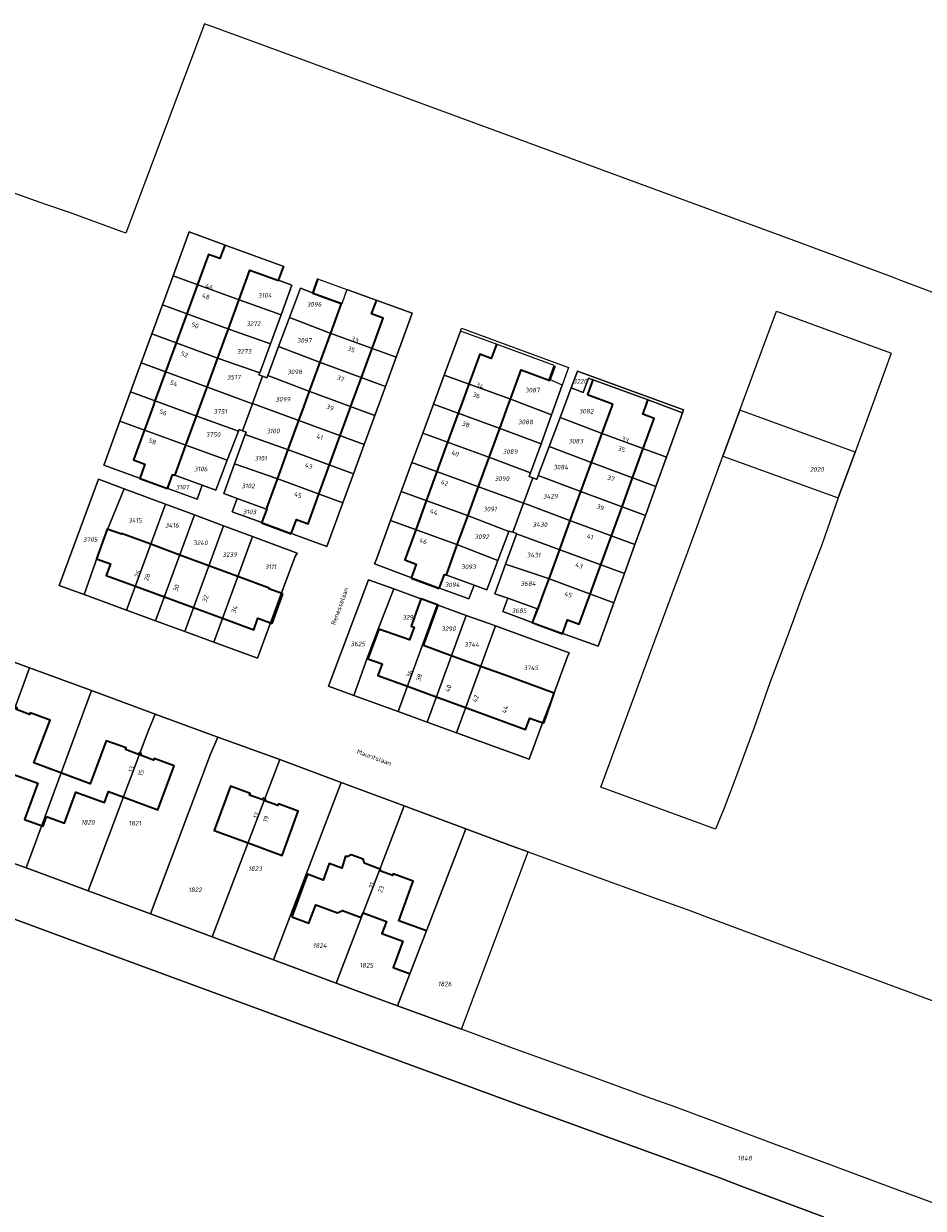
# Model space of a CAD drawing. Header units: metres. Extents: x 125062 to 132125, y 450617 to 454542.
# Tile 31 of 34: x 130830 to 131004, y 454045 to 454274. Entities that reach past the tile are written whole.
import ezdxf
from ezdxf.enums import TextEntityAlignment as Align

# ---------------------------------------------------------------- set-up
doc = ezdxf.new("R2010")
doc.units = ezdxf.units.M
doc.layers.get('Defpoints').update_dxf_attribs({"color": 151})
for name, color, linetype, lineweight in [('B-XX-KG-GRENS_PERCEEL-GV', 150, 'Continuous', 18), ('B-XX-KG-GRENS_PERCEEL-S', 150, 'Continuous', 25), ('B-XX-OG-BEBOUWING-G', 7, 'Continuous', 35), ('B-XX-OG-BEBOUWING_HUISNUMMER-T18', 7, 'Continuous', 18), ('B-XX-OG-BEBOUWING_STRAATNAAM-T18', 7, 'Continuous', 18)]:
    doc.layers.add(name, color=color, linetype=linetype, lineweight=lineweight)
doc.styles.add('NLCS-ISO', font='NLCS-ISO.ttf', dxfattribs={"height": 1.8})
doc.styles.add('NLCS-ISO-M-T18', font='NLCS-ISO.ttf', dxfattribs={"height": 1.8})

# ---------------------------------------------------------------- blocks, each defined once
blk = doc.blocks.new('SKG-PERCEELNUMMER-SO')
at = {"layer": 'Defpoints'}
blk.add_point((0, 0), dxfattribs=at)
at = {"style": 'NLCS-ISO', "oblique": 10, "flags": 1}
blk.add_attdef('GEMEENTECODE', text='', height=1.8, dxfattribs=at).set_placement((-0.5, 2.55), align=Align.MIDDLE_RIGHT)
at = {"style": 'NLCS-ISO', "oblique": 10}
blk.add_attdef('PERCEELNUMMER', text='', height=1.8, dxfattribs=at).set_placement((0, 0), align=Align.MIDDLE_CENTER)
at = {"style": 'NLCS-ISO', "oblique": 10, "flags": 1}
blk.add_attdef('SECTIE', text='', height=1.8, dxfattribs=at).set_placement((0.5, 2.5), align=Align.MIDDLE_LEFT)

msp = doc.modelspace()

# ---------------------------------------------------------------- linework, layer by layer
at = {"layer": 'B-XX-KG-GRENS_PERCEEL-GV'}
for points in [[(131010.131, 454220.53), (131000, 454224.371), (130998.42, 454225), (130980.518, 454231.629), (130946.591, 454244.094), (130875.202, 454270.416), (130865.158, 454274.119), (130849.88, 454233.527), (130838.99, 454237.498), (130834.186, 454239.123), (130826.251, 454241.979)], [(130822.97, 454152.35), (130831.251, 454149.291), (130843.244, 454144.862), (130851.79, 454141.705), (130855.558, 454140.327), (130867.537, 454135.944), (130867.722, 454135.877), (130879.7, 454131.495), (130891.623, 454127.057), (130903.781, 454122.532), (130915.758, 454118.074), (130924.93, 454114.66), (130927.841, 454113.603), (130939.468, 454109.383), (130951.892, 454104.873), (130958.595, 454102.44), (130963.576, 454100.588), (130975.754, 454096.06), (130987.542, 454091.677), (130999.651, 454087.175), (131009.865, 454083.38)], [(130985.025, 454042.92), (130969.6, 454048.625), (130964.786, 454050.499), (130955.508, 454053.851), (130923.065, 454065.673), (130838.979, 454096.63), (130793.54, 454113.431), (130791.175, 454114.255), (130785.444, 454116.401), (130771.853, 454121.393), (130765.563, 454102.708), (130759.647, 454084.849), (130754.931, 454070.24), (130752.955, 454064.088), (130749.149, 454053.033), (130737.008, 454016.785)], [(130793.54, 454113.431), (130838.979, 454096.63), (130923.065, 454065.673), (130955.508, 454053.851), (130964.786, 454050.499), (130969.6, 454048.625), (130985.025, 454042.92)], [(131011.065, 454043.801), (131003.755, 454046.49), (130998.994, 454048.265), (130987.01, 454052.725), (130975.029, 454057.185), (130962.837, 454061.723), (130956.21, 454064.19), (130950.928, 454066.11), (130938.79, 454070.522), (130926.775, 454074.89), (130924.27, 454075.8), (130914.93, 454079.232), (130902.543, 454083.785), (130897.945, 454085.475), (130890.642, 454088.196), (130878.504, 454092.719), (130866.612, 454097.15), (130861.23, 454099.155), (130854.681, 454101.591), (130842.612, 454106.081), (130835.99, 454108.545), (130830.595, 454110.494), (130818.66, 454114.807)]]:
    msp.add_lwpolyline(points, dxfattribs=at)
for points in [[(130845.616, 454188.583), (130845.665, 454188.715), (130848.737, 454197.121), (130850.8, 454202.766), (130852.295, 454206.855), (130852.862, 454208.4), (130854.918, 454213.999), (130856.985, 454219.631), (130859.052, 454225.263), (130862.179, 454233.779), (130869.139, 454231.213), (130880.477, 454227.087), (130879.487, 454224.433), (130882.065, 454223.431), (130879.968, 454217.725), (130877.899, 454212.094), (130875.829, 454206.463), (130875.68, 454206.057), (130876.37, 454205.802), (130877.216, 454205.488), (130877.374, 454205.91), (130879.478, 454211.529), (130881.582, 454217.148), (130883.721, 454222.86), (130886.063, 454221.97), (130887.028, 454224.662), (130892.724, 454222.594), (130898.392, 454220.535), (130905.347, 454217.993), (130904.957, 454216.927), (130902.233, 454209.481), (130900.166, 454203.831), (130898.106, 454198.2), (130896.039, 454192.549), (130893.976, 454186.908), (130891.913, 454181.267), (130889.271, 454174.045), (130888.826, 454172.827), (130881.582, 454175.476), (130876.207, 454177.424), (130870.51, 454179.488), (130871.475, 454182.091), (130868.878, 454183.093), (130870.959, 454188.837), (130873.002, 454194.479), (130873.181, 454194.972), (130872.483, 454195.232), (130871.822, 454195.478), (130871.693, 454195.141), (130869.546, 454189.506), (130867.342, 454183.721), (130864.67, 454184.656), (130863.692, 454181.977), (130858.001, 454184.057), (130852.748, 454185.976)], [(130862.179, 454233.779), (130859.052, 454225.263), (130871.827, 454220.587), (130879.968, 454217.725), (130882.065, 454223.431), (130879.487, 454224.433), (130880.477, 454227.087), (130869.139, 454231.213)], [(130856.985, 454219.631), (130869.837, 454214.927), (130877.899, 454212.094), (130879.968, 454217.725), (130871.827, 454220.587), (130859.052, 454225.263)], [(130881.582, 454217.148), (130889.492, 454214.167), (130902.233, 454209.481), (130904.957, 454216.927), (130905.347, 454217.993), (130898.392, 454220.535), (130892.724, 454222.594), (130891.734, 454219.832), (130891.594, 454219.881), (130891.624, 454219.964), (130886.063, 454221.97), (130883.721, 454222.86)], [(130856.985, 454219.631), (130854.918, 454213.999), (130867.848, 454209.266), (130875.829, 454206.463), (130877.899, 454212.094), (130869.837, 454214.927)], [(130879.478, 454211.529), (130887.416, 454208.52), (130900.166, 454203.831), (130902.233, 454209.481), (130889.492, 454214.167), (130881.582, 454217.148)], [(130941.921, 454126.174), (130945.789, 454136.669), (130949.153, 454145.798), (130952.383, 454154.561), (130955.723, 454163.626), (130958.985, 454172.478), (130962.289, 454181.443), (130965.564, 454190.33), (130968.833, 454199.2), (130972.187, 454208.299), (130975.91, 454218.402), (130998.03, 454210.3), (130998.174, 454210.259), (130996.814, 454206.544), (130994.465, 454200.145), (130991.144, 454191.091), (130987.859, 454182.227), (130984.687, 454173.122), (130981.282, 454164.261), (130978.056, 454155.396), (130974.647, 454146.356), (130971.541, 454137.548), (130968.158, 454128.423), (130965.784, 454122.101), (130964.14, 454118.03)], [(130898.069, 454169.428), (130898.42, 454170.373), (130901.167, 454177.83), (130903.242, 454183.46), (130905.316, 454189.09), (130907.408, 454194.767), (130909.483, 454200.398), (130911.557, 454206.028), (130914.688, 454214.527), (130914.903, 454215.12), (130935.652, 454207.5), (130934.423, 454204.091), (130932.351, 454198.344), (130930.316, 454192.699), (130928.281, 454187.055), (130928.03, 454186.36), (130928.724, 454186.093), (130929.507, 454185.792), (130929.794, 454186.558), (130931.896, 454192.177), (130933.998, 454197.797), (130936.138, 454203.519), (130937.366, 454206.802), (130957.946, 454199.299), (130957.727, 454198.707), (130954.619, 454190.103), (130952.58, 454184.459), (130950.541, 454178.816), (130948.503, 454173.173), (130946.467, 454167.539), (130944.429, 454161.896), (130941.385, 454153.47), (130934.17, 454156.038), (130928.596, 454158.086), (130922.908, 454160.177), (130923.886, 454162.805), (130921.352, 454163.631), (130923.437, 454169.385), (130925.48, 454175.025), (130925.565, 454175.261), (130925.592, 454175.334), (130924.834, 454175.563), (130924.112, 454175.782), (130924.082, 454175.702), (130921.968, 454170.087), (130919.819, 454164.378), (130917.347, 454165.306), (130916.331, 454162.64), (130910.65, 454164.747), (130905.07, 454166.817)], [(130932.351, 454198.344), (130934.423, 454204.091), (130931.923, 454205.211), (130932.849, 454207.89), (130921.512, 454212.054), (130914.688, 454214.527), (130911.557, 454206.028), (130924.287, 454201.393)], [(130865.717, 454203.666), (130874.407, 454200.465), (130874.42, 454200.5), (130876.37, 454205.802), (130875.68, 454206.057), (130875.829, 454206.463), (130867.848, 454209.266), (130854.918, 454213.999), (130852.862, 454208.4)], [(130879.478, 454211.529), (130877.374, 454205.91), (130885.346, 454202.892), (130898.106, 454198.2), (130900.166, 454203.831), (130887.416, 454208.52)], [(130863.61, 454198.048), (130871.693, 454195.141), (130871.822, 454195.478), (130872.483, 454195.232), (130874.407, 454200.465), (130865.717, 454203.666), (130852.862, 454208.4), (130852.295, 454206.855), (130850.8, 454202.766)], [(130898.106, 454198.2), (130885.346, 454202.892), (130877.374, 454205.91), (130877.216, 454205.488), (130876.37, 454205.802), (130874.42, 454200.5), (130896.039, 454192.549)], [(130911.557, 454206.028), (130909.483, 454200.398), (130922.235, 454195.756), (130930.316, 454192.699), (130932.351, 454198.344), (130924.287, 454201.393)], [(130950.891, 454201.275), (130939.502, 454205.427), (130938.461, 454202.672), (130936.138, 454203.519), (130933.998, 454197.797), (130941.974, 454194.775), (130954.619, 454190.103), (130957.727, 454198.707)], [(130957.727, 454198.707), (130957.946, 454199.299), (130937.366, 454206.802), (130936.138, 454203.519), (130938.461, 454202.672), (130939.502, 454205.427), (130950.891, 454201.275)], [(130871.693, 454195.141), (130863.61, 454198.048), (130850.8, 454202.766), (130848.737, 454197.121), (130861.51, 454192.447), (130869.546, 454189.506)], [(130874.42, 454200.5), (130874.407, 454200.465), (130872.483, 454195.232), (130873.181, 454194.972), (130873.002, 454194.479), (130881.196, 454191.608), (130893.976, 454186.908), (130896.039, 454192.549)], [(130907.408, 454194.767), (130920.182, 454190.117), (130928.281, 454187.055), (130930.316, 454192.699), (130922.235, 454195.756), (130909.483, 454200.398)], [(130991.144, 454191.091), (130968.833, 454199.2), (130965.564, 454190.33), (130987.859, 454182.227)], [(130861.51, 454192.447), (130848.737, 454197.121), (130845.665, 454188.715), (130845.616, 454188.583), (130852.748, 454185.976), (130858.001, 454184.057), (130858.959, 454186.683), (130859.363, 454186.531), (130859.388, 454186.598), (130864.67, 454184.656), (130867.342, 454183.721), (130869.546, 454189.506)], [(130954.619, 454190.103), (130941.974, 454194.775), (130933.998, 454197.797), (130931.896, 454192.177), (130939.894, 454189.146), (130952.58, 454184.459)], [(130893.976, 454186.908), (130881.196, 454191.608), (130873.002, 454194.479), (130870.959, 454188.837), (130879.123, 454185.971), (130891.913, 454181.267)], [(130905.316, 454189.09), (130926.925, 454181.222), (130928.724, 454186.093), (130928.03, 454186.36), (130928.281, 454187.055), (130920.182, 454190.117), (130907.408, 454194.767)], [(130952.58, 454184.459), (130939.894, 454189.146), (130931.896, 454192.177), (130929.794, 454186.558), (130937.815, 454183.518), (130950.541, 454178.816)], [(130870.959, 454188.837), (130868.878, 454183.093), (130871.475, 454182.091), (130876.973, 454180.123), (130876.962, 454180.092), (130877.169, 454180.017), (130876.207, 454177.424), (130881.582, 454175.476), (130888.826, 454172.827), (130889.271, 454174.045), (130891.913, 454181.267), (130879.123, 454185.971)], [(130905.316, 454189.09), (130903.242, 454183.46), (130916.059, 454178.793), (130924.082, 454175.702), (130924.112, 454175.782), (130924.834, 454175.563), (130926.925, 454181.222)], [(130841.814, 454163.47), (130836.965, 454165.25), (130844.59, 454185.817), (130849.54, 454183.981), (130857.552, 454181.009), (130863.178, 454178.923), (130868.803, 454176.837), (130874.438, 454174.747), (130883.104, 454171.533), (130882.686, 454170.842), (130880.02, 454163.795), (130877.912, 454158.019), (130875.388, 454151.144), (130866.932, 454154.248), (130861.29, 454156.319), (130855.658, 454158.387), (130850.026, 454160.455)], [(130846.349, 454176.124), (130849.54, 454183.981), (130844.59, 454185.817), (130836.965, 454165.25), (130841.814, 454163.47), (130844.331, 454170.677)], [(130858.001, 454184.057), (130863.692, 454181.977), (130864.67, 454184.656), (130859.388, 454186.598), (130859.363, 454186.531), (130858.959, 454186.683)], [(130948.503, 454173.173), (130950.541, 454178.816), (130937.815, 454183.518), (130929.794, 454186.558), (130929.507, 454185.792), (130928.724, 454186.093), (130926.925, 454181.222), (130927.667, 454180.948), (130935.69, 454177.907)], [(130850.026, 454160.455), (130857.552, 454181.009), (130849.54, 454183.981), (130846.349, 454176.124), (130844.331, 454170.677), (130841.814, 454163.47)], [(130903.242, 454183.46), (130901.167, 454177.83), (130914.007, 454173.156), (130921.968, 454170.087), (130924.082, 454175.702), (130916.059, 454178.793)], [(130855.658, 454158.387), (130863.178, 454178.923), (130857.552, 454181.009), (130850.026, 454160.455)], [(130871.475, 454182.091), (130870.51, 454179.488), (130876.207, 454177.424), (130877.169, 454180.017), (130876.962, 454180.092), (130876.973, 454180.123)], [(130925.565, 454175.261), (130934.151, 454172.089), (130946.467, 454167.539), (130948.503, 454173.173), (130935.69, 454177.907), (130927.667, 454180.948), (130926.925, 454181.222), (130924.834, 454175.563), (130925.592, 454175.334)], [(130855.658, 454158.387), (130861.29, 454156.319), (130868.803, 454176.837), (130863.178, 454178.923)], [(130898.069, 454169.428), (130905.07, 454166.817), (130910.65, 454164.747), (130911.643, 454167.354), (130911.865, 454167.272), (130911.875, 454167.3), (130917.347, 454165.306), (130919.819, 454164.378), (130921.968, 454170.087), (130914.007, 454173.156), (130901.167, 454177.83), (130898.42, 454170.373)], [(130861.29, 454156.319), (130866.932, 454154.248), (130874.438, 454174.747), (130868.803, 454176.837)], [(130874.438, 454174.747), (130866.932, 454154.248), (130875.388, 454151.144), (130877.912, 454158.019), (130880.02, 454163.795), (130882.686, 454170.842), (130883.104, 454171.533)], [(130946.467, 454167.539), (130934.151, 454172.089), (130925.565, 454175.261), (130925.48, 454175.025), (130923.437, 454169.385), (130931.58, 454166.643), (130944.429, 454161.896)], [(130929.421, 454160.799), (130929.583, 454160.74), (130928.596, 454158.086), (130934.17, 454156.038), (130941.385, 454153.47), (130944.429, 454161.896), (130931.58, 454166.643), (130923.437, 454169.385), (130921.352, 454163.631), (130923.886, 454162.805)], [(130894.086, 454143.944), (130889.175, 454145.732), (130896.916, 454166.357), (130901.777, 454164.584), (130910.179, 454161.519), (130915.833, 454159.456), (130920.061, 454157.914), (130921.47, 454157.4), (130935.76, 454152.187), (130935.439, 454151.473), (130932.824, 454144.218), (130930.336, 454137.946), (130928.021, 454131.588), (130913.929, 454136.719), (130912.52, 454137.232), (130908.291, 454138.772), (130902.634, 454140.832)], [(130901.777, 454164.584), (130896.916, 454166.357), (130889.175, 454145.732), (130894.086, 454143.944), (130896.665, 454151.15), (130898.811, 454156.965)], [(130917.347, 454165.306), (130911.875, 454167.3), (130911.865, 454167.272), (130911.643, 454167.354), (130910.65, 454164.747), (130916.331, 454162.64)], [(130910.179, 454161.519), (130901.777, 454164.584), (130898.811, 454156.965), (130896.665, 454151.15), (130894.086, 454143.944), (130902.634, 454140.832)], [(130923.886, 454162.805), (130922.908, 454160.177), (130928.596, 454158.086), (130929.583, 454160.74), (130929.421, 454160.799)], [(130915.833, 454159.456), (130910.179, 454161.519), (130902.634, 454140.832), (130908.291, 454138.772)], [(130921.47, 454157.4), (130920.061, 454157.914), (130915.833, 454159.456), (130908.291, 454138.772), (130912.52, 454137.232), (130913.929, 454136.719)], [(130930.336, 454137.946), (130932.824, 454144.218), (130935.439, 454151.473), (130935.76, 454152.187), (130921.47, 454157.4), (130913.929, 454136.719), (130928.021, 454131.588)], [(130806.465, 454119.229), (130816.215, 454115.69), (130818.66, 454114.807), (130831.251, 454149.291), (130822.97, 454152.35), (130819.345, 454153.684)], [(130843.244, 454144.862), (130831.251, 454149.291), (130818.66, 454114.807), (130830.595, 454110.494)], [(130843.244, 454144.862), (130830.595, 454110.494), (130835.99, 454108.545), (130842.612, 454106.081), (130854.185, 454137.041), (130855.558, 454140.327), (130851.79, 454141.705)], [(130867.722, 454135.877), (130867.537, 454135.944), (130855.558, 454140.327), (130854.185, 454137.041), (130842.612, 454106.081), (130854.681, 454101.591), (130866.298, 454132.557)], [(130867.722, 454135.877), (130866.298, 454132.557), (130854.681, 454101.591), (130861.23, 454099.155), (130866.612, 454097.15), (130879.7, 454131.495)], [(130866.612, 454097.15), (130878.504, 454092.719), (130891.623, 454127.057), (130879.7, 454131.495)], [(130878.504, 454092.719), (130890.642, 454088.196), (130903.781, 454122.532), (130891.623, 454127.057)], [(130915.758, 454118.074), (130903.781, 454122.532), (130890.642, 454088.196), (130897.945, 454085.475), (130902.543, 454083.785)], [(130902.543, 454083.785), (130914.93, 454079.232), (130927.841, 454113.603), (130924.93, 454114.66), (130915.758, 454118.074)]]:
    msp.add_lwpolyline(points, close=True, dxfattribs=at)
at = {"layer": 'B-XX-OG-BEBOUWING-G'}
for points in [[(130869.134, 454231.312), (130868.128, 454228.59), (130865.898, 454229.399), (130863.766, 454223.563)], [(130871.828, 454220.658), (130873.914, 454226.367), (130879.467, 454224.334), (130880.498, 454227.151)], [(130887.11, 454224.75), (130886.08, 454221.921), (130891.627, 454219.9), (130889.527, 454214.154)], [(130863.766, 454223.563), (130861.699, 454217.905)], [(130869.747, 454214.96), (130871.828, 454220.658)], [(130897.588, 454211.189), (130899.73, 454217.052), (130897.49, 454217.879), (130898.479, 454220.606)], [(130861.699, 454217.905), (130859.649, 454212.294)], [(130867.712, 454209.389), (130869.747, 454214.96)], [(130859.649, 454212.294), (130857.59, 454206.658)], [(130889.527, 454214.154), (130887.462, 454208.503)], [(130895.524, 454205.538), (130897.588, 454211.189)], [(130921.673, 454211.959), (130920.687, 454209.238), (130918.446, 454210.067), (130916.338, 454204.287)], [(130865.632, 454203.696), (130867.712, 454209.389)], [(130887.462, 454208.503), (130885.42, 454202.918)], [(130924.391, 454201.355), (130926.454, 454207.013), (130932.011, 454204.987), (130933.032, 454207.788)], [(130857.59, 454206.658), (130855.532, 454201.024)], [(130893.473, 454199.923), (130893.501, 454200), (130895.524, 454205.538)], [(130863.574, 454198.061), (130864.282, 454200), (130865.632, 454203.696)], [(130916.338, 454204.287), (130914.775, 454200), (130914.275, 454198.628)], [(130940.387, 454205.076), (130940.343, 454205.092), (130939.303, 454202.27), (130944.18, 454200.474), (130944.007, 454200), (130942.086, 454194.734)], [(130855.532, 454201.024), (130855.158, 454200), (130853.473, 454195.388)], [(130885.42, 454202.918), (130884.354, 454200), (130883.348, 454197.248)], [(130922.313, 454195.657), (130923.897, 454200), (130924.391, 454201.355)], [(130950.125, 454191.763), (130952.256, 454197.599), (130950.027, 454198.425), (130950.596, 454200), (130951.019, 454201.165)], [(130891.412, 454194.281), (130893.473, 454199.923)], [(130914.275, 454198.628), (130912.219, 454192.989)], [(130861.521, 454192.443), (130863.574, 454198.061)], [(130883.348, 454197.248), (130881.276, 454191.579)], [(130853.473, 454195.388), (130851.348, 454189.572), (130853.587, 454188.765), (130852.59, 454185.997)], [(130889.342, 454188.613), (130891.412, 454194.281)], [(130920.257, 454190.019), (130922.313, 454195.657)], [(130942.086, 454194.734), (130940.029, 454189.096)], [(130859.422, 454186.698), (130861.521, 454192.443)], [(130881.276, 454191.579), (130879.187, 454185.864)], [(130912.219, 454192.989), (130910.155, 454187.328)], [(130948.067, 454186.126), (130950.125, 454191.763)], [(130918.207, 454184.396), (130920.257, 454190.019)], [(130887.272, 454182.945), (130889.342, 454188.613)], [(130910.155, 454187.328), (130908.087, 454181.657)], [(130940.029, 454189.096), (130937.973, 454183.46)], [(130852.59, 454185.997), (130857.991, 454184.027)], [(130857.991, 454184.027), (130858.959, 454186.683), (130859.422, 454186.698)], [(130879.187, 454185.864), (130877.128, 454180.23)], [(130946.009, 454180.49), (130948.067, 454186.126)], [(130881.946, 454175.275), (130882.936, 454178.015), (130885.176, 454177.207), (130887.272, 454182.945)], [(130916.118, 454178.667), (130918.207, 454184.396)], [(130937.973, 454183.46), (130935.917, 454177.823)], [(130877.128, 454180.23), (130877.169, 454180.017), (130876.19, 454177.378)], [(130908.087, 454181.657), (130906.044, 454176.054)], [(130943.951, 454174.854), (130946.009, 454180.49)], [(130914.097, 454173.123), (130916.118, 454178.667)], [(130935.917, 454177.823), (130933.864, 454172.195)], [(130854.701, 454173.22), (130849.067, 454175.306), (130849.03, 454175.203), (130846.292, 454176.188), (130844.215, 454170.419), (130846.94, 454169.41), (130846.105, 454167.179), (130851.729, 454165.106)], [(130876.19, 454177.378), (130881.946, 454175.275)], [(130906.044, 454176.054), (130903.914, 454170.211), (130906.135, 454169.383), (130905.156, 454166.651)], [(130860.327, 454171.137), (130854.701, 454173.22)], [(130911.986, 454167.333), (130914.097, 454173.123)], [(130941.897, 454169.227), (130943.951, 454174.854)], [(130865.953, 454169.054), (130860.327, 454171.137)], [(130933.864, 454172.195), (130931.808, 454166.559)], [(130871.59, 454166.967), (130865.953, 454169.054)], [(130939.839, 454163.591), (130941.897, 454169.227)], [(130880.323, 454163.603), (130877.612, 454164.62), (130877.651, 454164.723), (130871.59, 454166.967)], [(130905.156, 454166.651), (130910.61, 454164.643)], [(130910.61, 454164.643), (130911.643, 454167.354), (130911.986, 454167.333)], [(130931.808, 454166.559), (130930.804, 454163.806)], [(130851.729, 454165.106), (130857.359, 454163.031)], [(130857.359, 454163.031), (130862.988, 454160.957)], [(130878.21, 454157.889), (130880.323, 454163.603)], [(130907.049, 454162.623), (130905.168, 454157.389), (130905.713, 454157.193), (130904.836, 454154.69), (130898.919, 454156.766), (130896.797, 454151.039), (130899.54, 454150.046), (130898.714, 454147.819), (130904.419, 454145.726)], [(130910.395, 454161.446), (130910.398, 454161.454), (130907.069, 454162.68), (130907.049, 454162.623)], [(130930.804, 454163.806), (130929.712, 454160.813)], [(130934.474, 454155.855), (130935.472, 454158.586), (130937.708, 454157.753), (130939.839, 454163.591)], [(130862.988, 454160.957), (130868.627, 454158.879)], [(130907.521, 454153.611), (130910.395, 454161.446)], [(130929.712, 454160.813), (130928.596, 454158.086)], [(130868.627, 454158.879), (130874.661, 454156.656), (130875.473, 454158.886), (130878.21, 454157.889)], [(130928.596, 454158.086), (130934.474, 454155.855)], [(130913.121, 454151.557), (130907.521, 454153.611)], [(130918.29, 454149.674), (130913.121, 454151.557)], [(130923.868, 454147.642), (130918.29, 454149.674)], [(130904.419, 454145.726), (130910.219, 454143.598)], [(130932.891, 454144.355), (130923.868, 454147.642)], [(130910.219, 454143.598), (130915.383, 454141.703)], [(130930.851, 454138.553), (130932.891, 454144.355)], [(130837.618, 454128.814), (130832.092, 454130.893), (130835.204, 454139.162), (130831.343, 454140.582), (130831.225, 454140.264), (130828.711, 454141.188), (130828.828, 454141.507), (130828.631, 454141.58)], [(130915.383, 454141.703), (130920.956, 454139.659)], [(130920.956, 454139.659), (130927.303, 454137.33), (130928.119, 454139.555), (130930.851, 454138.553)], [(130852.68, 454132.734), (130852.483, 454132.808), (130852.365, 454132.488), (130849.814, 454133.432), (130849.933, 454133.751), (130846.106, 454135.167), (130842.959, 454126.804), (130837.618, 454128.814)], [(130825.472, 454133.015), (130828.161, 454132.028), (130827.062, 454129.033), (130832.845, 454126.911), (130830.271, 454119.898), (130833.868, 454118.619), (130834.547, 454120.469)], [(130849.511, 454124.191), (130856.096, 454121.774), (130859.254, 454130.302), (130855.39, 454131.732), (130855.272, 454131.413), (130852.759, 454132.342), (130852.877, 454132.661), (130852.68, 454132.734)], [(130834.547, 454120.469), (130838.001, 454119.201), (130840.207, 454125.209), (130845.745, 454123.176), (130846.521, 454125.288), (130849.511, 454124.191)], [(130876.718, 454123.925), (130876.521, 454123.997), (130876.404, 454123.678), (130873.85, 454124.614), (130873.966, 454124.932), (130870.146, 454126.331), (130867.007, 454117.758), (130873.554, 454115.361)], [(130873.554, 454115.361), (130880.15, 454112.946), (130883.289, 454121.519), (130879.432, 454122.931), (130879.315, 454122.612), (130876.798, 454123.533), (130876.915, 454123.853), (130876.718, 454123.925)], [(130898.995, 454110.352), (130898.798, 454110.425), (130896.245, 454111.365), (130896.148, 454111.401), (130895.855, 454112.184), (130893.509, 454113.02), (130892.774, 454112.67), (130892.438, 454112.776), (130891.707, 454110.437), (130889.279, 454111.343), (130888.09, 454108.157), (130885.064, 454109.286), (130884.229, 454107.047)], [(130908.139, 454098.306), (130902.745, 454100.287), (130905.555, 454107.937), (130901.706, 454109.354), (130901.589, 454109.035), (130899.074, 454109.96), (130899.192, 454110.279), (130898.995, 454110.352)], [(130884.229, 454107.047), (130882.075, 454101.01)], [(130882.075, 454101.01), (130885.31, 454099.81), (130886.668, 454103.36), (130890.902, 454101.789), (130891.874, 454102.229), (130895.498, 454100.885), (130895.844, 454101.789)], [(130895.844, 454101.789), (130900.355, 454100.132), (130899.493, 454097.785), (130903.52, 454096.306), (130901.648, 454091.209), (130904.938, 454090)]]:
    msp.add_lwpolyline(points, dxfattribs=at)

# ---------------------------------------------------------------- block references
at = {"layer": 'B-XX-KG-GRENS_PERCEEL-S', "xscale": 0.5, "yscale": 0.5, "zscale": 0.5}
for p, values in [((130876.82, 454221.454), {'PERCEELNUMMER': '3104'}), ((130886.372, 454219.737), {'PERCEELNUMMER': '3096'}), ((130874.592, 454215.99), {'PERCEELNUMMER': '3272'}), ((130884.468, 454212.733), {'PERCEELNUMMER': '3097'}), ((130872.797, 454210.604), {'PERCEELNUMMER': '3273'}), ((130870.793, 454205.609), {'PERCEELNUMMER': '3517'}), ((130882.594, 454206.644), {'PERCEELNUMMER': '3098'}), ((130937.885, 454204.795), {'PERCEELNUMMER': '3220'}), ((130928.649, 454203.106), {'PERCEELNUMMER': '3087'}), ((130880.317, 454201.342), {'PERCEELNUMMER': '3099'}), ((130868.191, 454198.965), {'PERCEELNUMMER': '3751'}), ((130939.07, 454199.024), {'PERCEELNUMMER': '3082'}), ((130927.318, 454196.938), {'PERCEELNUMMER': '3088'}), ((130866.789, 454194.512), {'PERCEELNUMMER': '3750'}), ((130878.392, 454195.183), {'PERCEELNUMMER': '3100'}), ((130924.331, 454191.177), {'PERCEELNUMMER': '3089'}), ((130937.043, 454193.211), {'PERCEELNUMMER': '3083'}), ((130876.014, 454189.888), {'PERCEELNUMMER': '3101'}), ((130864.408, 454187.824), {'PERCEELNUMMER': '3106'}), ((130934.129, 454188.176), {'PERCEELNUMMER': '3084'}), ((130983.758, 454187.74), {'PERCEELNUMMER': '2020'}), ((130860.835, 454184.295), {'PERCEELNUMMER': '3107'}), ((130873.587, 454184.549), {'PERCEELNUMMER': '3102'}), ((130922.758, 454185.961), {'PERCEELNUMMER': '3090'}), ((130932.14, 454182.54), {'PERCEELNUMMER': '3429'}), ((130873.845, 454179.505), {'PERCEELNUMMER': '3103'}), ((130920.414, 454180.057), {'PERCEELNUMMER': '3091'}), ((130851.682, 454177.875), {'PERCEELNUMMER': '3415'}), ((130858.816, 454176.92), {'PERCEELNUMMER': '3416'}), ((130930.105, 454177.043), {'PERCEELNUMMER': '3430'}), ((130843.002, 454174.15), {'PERCEELNUMMER': '3705'}), ((130864.33, 454173.519), {'PERCEELNUMMER': '3240'}), ((130918.84, 454174.697), {'PERCEELNUMMER': '3092'}), ((130870.013, 454171.233), {'PERCEELNUMMER': '3239'}), ((130928.883, 454171.14), {'PERCEELNUMMER': '3431'}), ((130877.925, 454168.892), {'PERCEELNUMMER': '3111'}), ((130916.264, 454168.862), {'PERCEELNUMMER': '3093'}), ((130913.125, 454165.375), {'PERCEELNUMMER': '3094'}), ((130927.83, 454165.619), {'PERCEELNUMMER': '3684'}), ((130904.737, 454159.062), {'PERCEELNUMMER': '3291'}), ((130926.076, 454160.357), {'PERCEELNUMMER': '3685'}), ((130912.385, 454156.862), {'PERCEELNUMMER': '3290'}), ((130894.845, 454153.924), {'PERCEELNUMMER': '3625'}), ((130916.874, 454153.764), {'PERCEELNUMMER': '3744'}), ((130928.345, 454149.284), {'PERCEELNUMMER': '3745'}), ((130842.532, 454119.352), {'PERCEELNUMMER': '1820'}), ((130851.632, 454119.183), {'PERCEELNUMMER': '1821'}), ((130874.932, 454110.355), {'PERCEELNUMMER': '1823'}), ((130863.31, 454106.268), {'PERCEELNUMMER': '1822'}), ((130887.486, 454095.47), {'PERCEELNUMMER': '1824'}), ((130896.491, 454091.648), {'PERCEELNUMMER': '1825'}), ((130911.678, 454088.024), {'PERCEELNUMMER': '1826'}), ((130969.773, 454054.268), {'PERCEELNUMMER': '1848'})]:
    msp.add_blockref('SKG-PERCEELNUMMER-SO', p, dxfattribs=at).add_auto_attribs(values)

# ---------------------------------------------------------------- texts
at = {"layer": 'B-XX-OG-BEBOUWING_HUISNUMMER-T18', "style": 'NLCS-ISO-M-T18'}
for s, rotation, p in [('46', 340.004, (130866.073, 454223.141)), ('48', 340.004, (130865.391, 454221.285)), ('50', 340.004, (130863.32, 454215.654)), ('33', 340.004, (130894.255, 454212.862)), ('52', 340.004, (130861.25, 454210.023)), ('35', 340.004, (130893.575, 454211.006)), ('37', 340.004, (130891.506, 454205.357)), ('54', 340.004, (130859.188, 454204.416)), ('34', 340.004, (130918.484, 454203.959)), ('36', 340.004, (130917.807, 454202.102)), ('56', 340.004, (130857.118, 454198.785)), ('39', 340.004, (130889.444, 454199.726)), ('38', 340.004, (130915.753, 454196.465)), ('58', 340.004, (130855.048, 454193.154)), ('41', 339.998, (130887.472, 454194.041)), ('33', 340.004, (130946.613, 454193.502)), ('35', 340.004, (130945.933, 454191.646)), ('40', 340.004, (130913.699, 454190.827)), ('43', 340.004, (130885.31, 454188.436)), ('42', 340.004, (130911.628, 454185.142)), ('37', 340.004, (130943.87, 454186.011)), ('45', 340.004, (130883.244, 454182.796)), ('44', 340.004, (130909.574, 454179.504)), ('39', 340.004, (130941.807, 454180.377)), ('46', 340.004, (130907.52, 454173.867)), ('41', 339.998, (130939.841, 454174.708)), ('43', 340.004, (130937.684, 454169.118)), ('26', 70.004, (130852.167, 454167.525)), ('28', 70.004, (130854.023, 454166.844)), ('30', 70.004, (130859.655, 454164.777)), ('45', 340.004, (130935.621, 454163.484)), ('32', 70.004, (130865.287, 454162.709)), ('34', 70.004, (130870.929, 454160.639)), ('36', 70.004, (130904.865, 454148.117)), ('38', 70.004, (130906.717, 454147.425)), ('40', 70.004, (130912.356, 454145.317)), ('42', 70.004, (130917.642, 454143.341)), ('44', 70.004, (130923.321, 454141.218)), ('13', 69.998, (130850.952, 454129.661)), ('15', 69.998, (130852.836, 454128.94)), ('17', 69.998, (130875.169, 454120.699)), ('19', 69.998, (130877.023, 454120.011)), ('21', 69.998, (130897.484, 454107.152)), ('23', 70.004, (130899.303, 454106.367))]:
    msp.add_text(s, height=0.9, rotation=rotation, dxfattribs=at).set_placement(p, align=Align.MIDDLE_CENTER)
at = {"layer": 'B-XX-OG-BEBOUWING_STRAATNAAM-T18', "style": 'NLCS-ISO-M-T18'}
for s, rotation, p in [('Renesselaan', 70.004, (130891.323, 454161.226)), ('Mauritslaan', 340.004, (130898.007, 454131.917))]:
    msp.add_text(s, height=0.9, rotation=rotation, dxfattribs=at).set_placement(p, align=Align.MIDDLE_CENTER)

doc.saveas('drawing.dxf')
